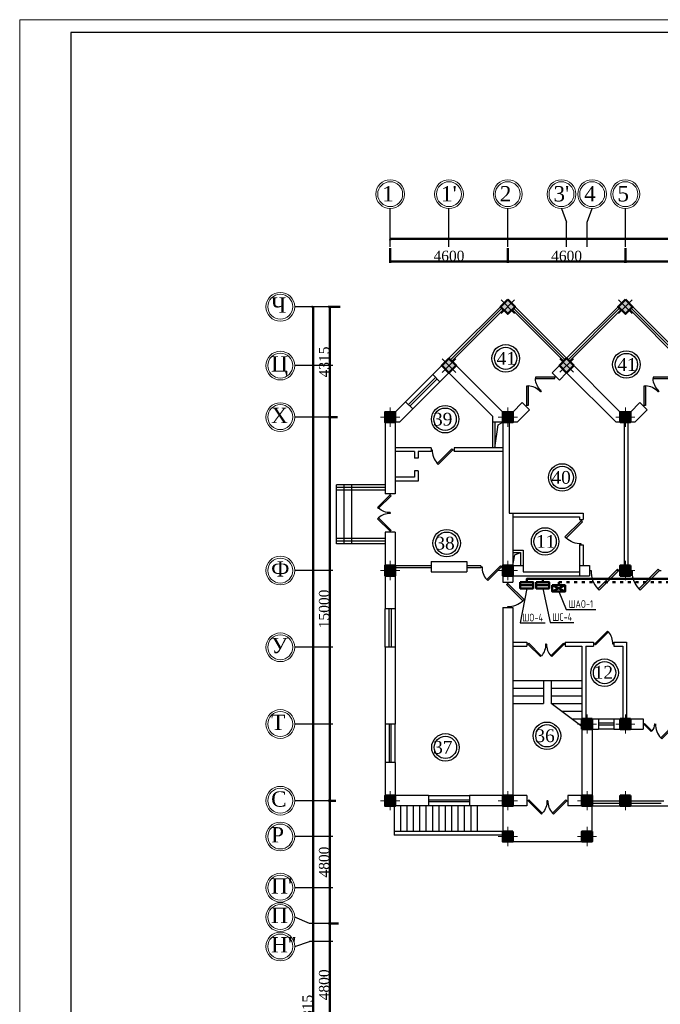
# Model space of a CAD drawing. Header units: millimetres. Extents: x 42471 to 951304, y -405702 to -322821.
# Tile 6 of 37: x 114830 to 139891, y -361323 to -322821. Entities that reach past the tile are written whole.
import ezdxf
from ezdxf import colors
from ezdxf.entities.mleader import LeaderData, LeaderLine
from ezdxf.math import Vec2, Vec3

# ---------------------------------------------------------------- set-up
doc = ezdxf.new("R2010")
doc.units = ezdxf.units.MM
doc.linetypes.add('ACAD_ISO03W100', pattern=[30, 12, -18])
for name, color, linetype in [('kolonn', 7, 'Continuous'), ('os', 3, 'Continuous'), ('ТС ГММ', 7, 'Continuous')]:
    doc.layers.add(name, color=color, linetype=linetype)
doc.layers.add('ЭМ', color=240, linetype='Continuous', lineweight=20)
doc.layers.add('ЭО', color=2, linetype='Continuous', lineweight=40)
doc.styles.add('SPDS', font='spds.shx', dxfattribs={"width": 0.8, "height": 250})
doc.styles.get("Standard").update_dxf_attribs({"font": 'times.ttf'})
doc.dimstyles.new('ISO-25', dxfattribs={"dimtxt": 350, "dimasz": 100, "dimexe": 50, "dimexo": 50, "dimgap": 10, "dimtad": 1, "dimdec": 0, "dimtxsty": 'Standard', "dimblk": 'ARCHTICK', "dimcen": 20, "dimclrd": 1, "dimclre": 1, "dimadec": 0, "dimazin": 0, "dimtfac": 1, "dimtdec": 0, "dimtmove": 0, "dimatfit": 3, "dimldrblk": 'ARCHTICK', "dimfxl": 1, "dimarcsym": 0})

# ---------------------------------------------------------------- blocks, each defined once
blk = doc.blocks.new('jfgjhsdf')
blk.add_hatch(color=1).paths.add_polyline_path([(-593, 731), (-637, 687), (0, 50), (44, 94)])
at = {"color": 1}
for p, q in [((0, 1000), (0, 950)), ((0, 50), (0, 0))]:
    blk.add_line(p, q, dxfattribs=at)
blk.add_lwpolyline([(0, 50), (-637, 687), (-593, 731), (44, 94), (0, 50)], dxfattribs=at)
blk.add_arc((-33, 130), 821, 87.662, 132.9147, dxfattribs=at)
blk = doc.blocks.new('ghsdd')
at = {"ltscale": 50}
h = blk.add_hatch(color=256, dxfattribs=at)
h.paths.add_polyline_path([(0, 200), (-200, 200), (-200, 0), (0, 0)])
h.paths.add_polyline_path([(200, 0), (200, 200), (0, 200), (0, 0)])
h.paths.add_polyline_path([(0, 0), (-200, 0), (-200, -200), (0, -200)])
h.paths.add_polyline_path([(0, 0), (0, -200), (200, -200), (200, 0)])
at = {"lineweight": 0}
for p, q in [((0, -374), (0, 374)), ((-374, 0), (374, 0))]:
    blk.add_line(p, q, dxfattribs=at)
at = {"lineweight": 50, "ltscale": 50}
blk.add_lwpolyline([(200, 200), (200, -200), (-200, -200), (-200, 200), (200, 200)], dxfattribs=at)
blk = doc.blocks.new('_None')
blk = doc.blocks.new('1231234431252433')
at = {"layer": 'ЭМ', "color": 0, "lineweight": 20, "ltscale": 0.5}
blk.add_lwpolyline([(287242, 187022), (413342, 187022), (413342, 269622), (287242, 269622)], close=True, dxfattribs=at)
at = {"layer": 'ЭМ', "color": 0, "lineweight": 30, "ltscale": 0.5}
blk.add_lwpolyline([(289242, 187522), (412842, 187522), (412842, 269122), (289242, 269122)], close=True, dxfattribs=at)
blk = doc.blocks.new('_ArchTick')
at = {"color": 0, "linetype": 'ByBlock', "const_width": 0.15}
blk.add_lwpolyline([(-0.5, -0.5), (0.5, 0.5)], dxfattribs=at)
blk = doc.blocks.new('*D1697')
at = {"color": 1, "lineweight": -2, "transparency": 16777216}
for p, q in [((139094, 55670), (138697, 55670)), ((138747, 50870), (138747, 55670)), ((139025, 50870), (138697, 50870))]:
    blk.add_line(p, q, dxfattribs=at)
at = {"layer": 'Defpoints', "color": 0, "lineweight": 50, "transparency": 16777216}
for p in [(138747, 55670), (139144, 55670), (139075, 50870)]:
    blk.add_point(p, dxfattribs=at)
at = {"color": 1, "lineweight": -2, "transparency": 16777216, "xscale": 100, "yscale": 100, "zscale": 100}
for p, rotation in [((138747, 55670), 90), ((138747, 50870), 270)]:
    blk.add_blockref('_ArchTick', p, dxfattribs=dict(at, rotation=rotation))
at = {"color": 0, "transparency": 16777216, "insert": (138527, 53270), "char_height": 400, "attachment_point": 5, "rotation": 90}
blk.add_mtext('4800', dxfattribs=at)
blk = doc.blocks.new('*D1698')
at = {"color": 1, "lineweight": -2, "transparency": 16777216}
for p, q in [((138982, 60470), (138697, 60470)), ((138747, 55670), (138747, 60470)), ((139094, 55670), (138697, 55670))]:
    blk.add_line(p, q, dxfattribs=at)
at = {"layer": 'Defpoints', "color": 0, "lineweight": 50, "transparency": 16777216}
for p in [(138747, 60470), (139032, 60470), (139144, 55670)]:
    blk.add_point(p, dxfattribs=at)
at = {"color": 1, "lineweight": -2, "transparency": 16777216, "xscale": 100, "yscale": 100, "zscale": 100}
for p, rotation in [((138747, 60470), 90), ((138747, 55670), 270)]:
    blk.add_blockref('_ArchTick', p, dxfattribs=dict(at, rotation=rotation))
at = {"color": 0, "transparency": 16777216, "insert": (138527, 58070), "char_height": 400, "attachment_point": 5, "rotation": 90}
blk.add_mtext('4800', dxfattribs=at)
blk = doc.blocks.new('*D1736')
at = {"color": 1, "lineweight": -2, "transparency": 16777216}
for p, q in [((139048, 75470), (138697, 75470)), ((138747, 60470), (138747, 75470)), ((138982, 60470), (138697, 60470))]:
    blk.add_line(p, q, dxfattribs=at)
at = {"layer": 'Defpoints', "color": 0, "lineweight": 50, "transparency": 16777216}
for p in [(138747, 75470), (139098, 75470), (139032, 60470)]:
    blk.add_point(p, dxfattribs=at)
at = {"color": 1, "lineweight": -2, "transparency": 16777216, "xscale": 100, "yscale": 100, "zscale": 100}
for p, rotation in [((138747, 75470), 90), ((138747, 60470), 270)]:
    blk.add_blockref('_ArchTick', p, dxfattribs=dict(at, rotation=rotation))
at = {"color": 0, "transparency": 16777216, "insert": (138527, 67970), "char_height": 400, "attachment_point": 5, "rotation": 90}
blk.add_mtext('15000', dxfattribs=at)
blk = doc.blocks.new('*D1737')
at = {"color": 1, "lineweight": -2, "transparency": 16777216}
for p, q in [((139152, 79785), (138697, 79785)), ((138747, 75470), (138747, 79785)), ((139048, 75470), (138697, 75470))]:
    blk.add_line(p, q, dxfattribs=at)
at = {"layer": 'Defpoints', "color": 0, "lineweight": 50, "transparency": 16777216}
for p in [(138747, 79785), (139202, 79785), (139098, 75470)]:
    blk.add_point(p, dxfattribs=at)
at = {"color": 1, "lineweight": -2, "transparency": 16777216, "xscale": 100, "yscale": 100, "zscale": 100}
for p, rotation in [((138747, 79785), 90), ((138747, 75470), 270)]:
    blk.add_blockref('_ArchTick', p, dxfattribs=dict(at, rotation=rotation))
at = {"color": 0, "transparency": 16777216, "insert": (138527, 77628), "char_height": 400, "attachment_point": 5, "rotation": 90}
blk.add_mtext('4315', dxfattribs=at)
blk = doc.blocks.new('*D1726')
at = {"color": 1, "lineweight": -2, "transparency": 16777216}
for p, q in [((150311, 82077), (150311, 81504)), ((154911, 82077), (154911, 81504)), ((154911, 81554), (150311, 81554))]:
    blk.add_line(p, q, dxfattribs=at)
at = {"layer": 'Defpoints', "color": 0, "lineweight": 50, "transparency": 16777216}
for p in [(150311, 82127), (154911, 82127), (150311, 81554)]:
    blk.add_point(p, dxfattribs=at)
at = {"color": 1, "lineweight": -2, "transparency": 16777216, "xscale": 100, "yscale": 100, "zscale": 100, "rotation": 180}
blk.add_blockref('_ArchTick', (150311, 81554), dxfattribs=at)
at = {"color": 1, "lineweight": -2, "transparency": 16777216, "xscale": 100, "yscale": 100, "zscale": 100}
blk.add_blockref('_ArchTick', (154911, 81554), dxfattribs=at)
at = {"color": 0, "transparency": 16777216, "insert": (152611, 81774), "char_height": 400, "attachment_point": 5}
blk.add_mtext('4600', dxfattribs=at)
blk = doc.blocks.new('*D1727')
at = {"color": 1, "lineweight": -2, "transparency": 16777216}
for p, q in [((145711, 82077), (145711, 81504)), ((150311, 82077), (150311, 81504)), ((150311, 81554), (145711, 81554))]:
    blk.add_line(p, q, dxfattribs=at)
at = {"layer": 'Defpoints', "color": 0, "lineweight": 50, "transparency": 16777216}
for p in [(145711, 82127), (150311, 82127), (145711, 81554)]:
    blk.add_point(p, dxfattribs=at)
at = {"color": 1, "lineweight": -2, "transparency": 16777216, "xscale": 100, "yscale": 100, "zscale": 100, "rotation": 180}
blk.add_blockref('_ArchTick', (145711, 81554), dxfattribs=at)
at = {"color": 1, "lineweight": -2, "transparency": 16777216, "xscale": 100, "yscale": 100, "zscale": 100}
blk.add_blockref('_ArchTick', (150311, 81554), dxfattribs=at)
at = {"color": 0, "transparency": 16777216, "insert": (148011, 81774), "char_height": 400, "attachment_point": 5}
blk.add_mtext('4600', dxfattribs=at)
blk = doc.blocks.new('*D1728')
at = {"color": 1, "lineweight": -2, "transparency": 16777216}
for p, q in [((141111, 82077), (141111, 81504)), ((145711, 82077), (145711, 81504)), ((145711, 81554), (141111, 81554))]:
    blk.add_line(p, q, dxfattribs=at)
at = {"layer": 'Defpoints', "color": 0, "lineweight": 50, "transparency": 16777216}
for p in [(141111, 82127), (145711, 82127), (141111, 81554)]:
    blk.add_point(p, dxfattribs=at)
at = {"color": 1, "lineweight": -2, "transparency": 16777216, "xscale": 100, "yscale": 100, "zscale": 100, "rotation": 180}
blk.add_blockref('_ArchTick', (141111, 81554), dxfattribs=at)
at = {"color": 1, "lineweight": -2, "transparency": 16777216, "xscale": 100, "yscale": 100, "zscale": 100}
blk.add_blockref('_ArchTick', (145711, 81554), dxfattribs=at)
at = {"color": 0, "transparency": 16777216, "insert": (143411, 81774), "char_height": 400, "attachment_point": 5}
blk.add_mtext('4600', dxfattribs=at)
blk = doc.blocks.new('*D1729')
at = {"color": 1, "lineweight": -2, "transparency": 16777216}
for p, q in [((141111, 82440), (228311, 82440)), ((141111, 82413), (141111, 82390)), ((228311, 82413), (228311, 82390))]:
    blk.add_line(p, q, dxfattribs=at)
at = {"layer": 'Defpoints', "color": 0, "lineweight": 50, "transparency": 16777216}
for p in [(141111, 82463), (228311, 82463), (228311, 82440)]:
    blk.add_point(p, dxfattribs=at)
at = {"color": 1, "lineweight": -2, "transparency": 16777216, "xscale": 100, "yscale": 100, "zscale": 100, "rotation": 180}
blk.add_blockref('_ArchTick', (141111, 82440), dxfattribs=at)
at = {"color": 1, "lineweight": -2, "transparency": 16777216, "xscale": 100, "yscale": 100, "zscale": 100}
blk.add_blockref('_ArchTick', (228311, 82440), dxfattribs=at)
at = {"color": 0, "transparency": 16777216, "insert": (184711, 82663), "char_height": 400, "attachment_point": 5}
blk.add_mtext('87200', dxfattribs=at)
blk = doc.blocks.new('*D1730')
at = {"color": 1, "lineweight": -2, "transparency": 16777216}
for p, q in [((138068, 79785), (138048, 79785)), ((138098, 79785), (138098, 24470)), ((138219, 24470), (138048, 24470))]:
    blk.add_line(p, q, dxfattribs=at)
at = {"layer": 'Defpoints', "color": 0, "lineweight": 50, "transparency": 16777216}
for p in [(138118, 79785), (138098, 24470), (138269, 24470)]:
    blk.add_point(p, dxfattribs=at)
at = {"color": 1, "lineweight": -2, "transparency": 16777216, "xscale": 100, "yscale": 100, "zscale": 100}
for p, rotation in [((138098, 79785), 90), ((138098, 24470), 270)]:
    blk.add_blockref('_ArchTick', p, dxfattribs=dict(at, rotation=rotation))
at = {"color": 0, "transparency": 16777216, "insert": (137878, 52128), "char_height": 400, "attachment_point": 5, "rotation": 90}
blk.add_mtext('55315', dxfattribs=at)
blk = doc.blocks.new('312453246243562654123')
at = {"layer": 'os', "color": 0}
for p, q in [((141110.9, 82126.6), (141110.9, 83626.6)), ((143410.9, 82126.6), (143410.9, 83626.6)), ((145710.9, 82126.6), (145710.9, 83626.6)), ((150310.9, 82126.6), (150310.9, 83626.6)), ((148010.9, 82126.6), (148010.9, 83096.5)), ((148810.9, 82126.6), (148810.9, 83096.5)), ((138861, 79785.4), (137375.1, 79785.4)), ((138861, 77485.4), (137375.1, 77485.4)), ((138861, 75470.4), (137375.1, 75470.4)), ((138861, 69470.4), (137375.1, 69470.4)), ((138861, 66470.4), (137375.1, 66470.4)), ((138861, 63470.4), (137375.1, 63470.4)), ((138861, 60470.4), (137375.1, 60470.4)), ((138861, 59070.4), (137375.1, 59070.4)), ((138861, 57070.4), (137375.1, 57070.4)), ((138861, 55670.4), (137952.2, 55670.4)), ((138861, 54970.4), (137952.2, 54970.4))]:
    blk.add_line(p, q, dxfattribs=at)
for points in [[(147810.9, 83626.6), (148010.9, 83096.5)], [(148810.9, 83096.5), (149010.9, 83626.6)], [(137952.2, 55670.4), (137375.1, 55920.4)], [(137375.1, 54770.4), (137952.2, 54970.4)]]:
    blk.add_lwpolyline(points, dxfattribs=at)
at = {"layer": 'os', "color": 0, "lineweight": 0}
for centre, radius in [((141110.9, 84189.1), 562.5), ((143410.9, 84189.1), 562.5), ((145710.9, 84189.1), 562.5), ((147810.9, 84189.1), 562.5), ((149010.9, 84189.1), 562.5), ((150310.9, 84189.1), 562.5), ((141110.9, 84189.1), 487.5), ((143410.9, 84189.1), 487.5), ((145710.9, 84189.1), 487.5), ((147810.9, 84189.1), 487.5), ((149010.9, 84189.1), 487.5), ((150310.9, 84189.1), 487.5), ((136812.6, 79785.4), 562.5), ((136812.6, 79785.4), 487.5), ((136812.6, 77485.4), 562.5), ((136812.6, 77485.4), 487.5), ((136812.6, 75470.4), 562.5), ((136812.6, 75470.4), 487.5), ((136812.6, 69470.4), 562.5), ((136812.6, 69470.4), 487.5), ((136812.6, 66470.4), 562.5), ((136812.6, 66470.4), 487.5), ((136812.6, 63470.4), 562.5), ((136812.6, 63470.4), 487.5), ((136812.6, 60470.4), 562.5), ((136812.6, 60470.4), 487.5), ((136812.6, 59070.4), 562.5), ((136812.6, 59070.4), 487.5), ((136812.6, 57070.4), 562.5), ((136812.6, 57070.4), 487.5), ((136812.6, 55920.4), 562.5), ((136812.6, 55920.4), 487.5), ((136812.6, 54770.4), 562.5), ((136812.6, 54770.4), 487.5)]:
    blk.add_circle(centre, radius, dxfattribs=at)
at = {"ltscale": 50}
for s, p in [('1', (140798.4, 83905.5)), ("1'", (143098.4, 83905.5)), ('2', (145398.4, 83905.5)), ("3'", (147498.4, 83905.5)), ('4', (148698.4, 83905.5)), ('5', (149998.4, 83905.5)), ('Ч', (136454.5, 79551.8)), ('Ц', (136454.5, 77251.8)), ('Х', (136454.5, 75236.8)), ('Ф', (136454.5, 69236.8)), ('У', (136454.5, 66236.8)), ('Т', (136454.5, 63236.8)), ('С', (136454.5, 60236.8)), ('Р', (136454.5, 58836.8)), ("П'", (136454.5, 56836.8)), ('П', (136454.5, 55686.8)), ("Н''", (136454.5, 54536.8))]:
    blk.add_text(s, height=600, dxfattribs=at).set_placement(p)
dim = blk.add_linear_dim(base=(228310.9, 82440.5), p1=(141110.9, 82463.3), p2=(228310.9, 82463.3), dimstyle='ISO-25')
dim.commit()
dim.dimension.update_dxf_attribs({"geometry": '*D1729', "text_midpoint": (184710.9, 82663.1)})
for base, p1, p2, picture, middle in [((141110.9, 81554.1), (145710.9, 82126.6), (141110.9, 82126.6), '*D1728', (143410.9, 81774.1)), ((145710.9, 81554.1), (150310.9, 82126.6), (145710.9, 82126.6), '*D1727', (148010.9, 81774.1)), ((150310.9, 81554.1), (154910.9, 82126.6), (150310.9, 82126.6), '*D1726', (152610.9, 81774.1))]:
    dim = blk.add_linear_dim(base=base, p1=p1, p2=p2, dimstyle='ISO-25', override={"dimtmove": 1})
    dim.commit()
    dim.dimension.update_dxf_attribs({"geometry": picture, "text_midpoint": middle})
dim = blk.add_linear_dim(base=(138098.1, 24470.4), p1=(138118, 79785.4), p2=(138269.5, 24470.4), angle=90, dimstyle='ISO-25')
dim.commit()
dim.dimension.update_dxf_attribs({"geometry": '*D1730', "text_midpoint": (137878.1, 52127.9)})
for base, p1, p2, picture, middle in [((138747.3, 79785.4), (139097.6, 75470.4), (139202.4, 79785.4), '*D1737', (138527.3, 77627.9)), ((138747.3, 75470.4), (139032.1, 60470.4), (139097.6, 75470.4), '*D1736', (138527.3, 67970.4)), ((138747.3, 60470.4), (139144.3, 55670.4), (139032.1, 60470.4), '*D1698', (138527.3, 58070.4)), ((138747.3, 55670.4), (139074.9, 50870.4), (139144.3, 55670.4), '*D1697', (138527.3, 53270.4))]:
    dim = blk.add_linear_dim(base=base, p1=p1, p2=p2, angle=90, dimstyle='ISO-25', override={"dimtmove": 1})
    dim.commit()
    dim.dimension.update_dxf_attribs({"geometry": picture, "text_midpoint": middle})

msp = doc.modelspace()

# ---------------------------------------------------------------- hatches: boundary and pattern name
at = {"lineweight": 50}
h = msp.add_hatch(color=1, dxfattribs=at)
h.dxf.hatch_style = 1
h.paths.add_polyline_path([(134413.028, -344937.306), (134413.028, -344812.306), (134771.554, -344812.306), (134771.554, -344937.306)])
h.paths.add_polyline_path([(134771.554, -344937.306), (134771.554, -344812.306), (134913.028, -344812.306), (134913.028, -344937.306)])
h = msp.add_hatch(color=1, dxfattribs=at)
h.dxf.hatch_style = 1
h.paths.add_polyline_path([(135038.747, -344937.306), (135038.747, -344812.306), (135397.274, -344812.306), (135397.274, -344937.306)])
h.paths.add_polyline_path([(135397.274, -344937.306), (135397.274, -344812.306), (135538.747, -344812.306), (135538.747, -344937.306)])

# ---------------------------------------------------------------- linework, layer by layer
for p, q in [((131623.907, -336062.306), (133923.907, -333762.306)), ((136223.907, -336062.306), (133923.907, -333762.306)), ((136223.907, -336062.306), (138523.907, -333762.306)), ((140823.907, -336062.306), (138523.907, -333762.306)), ((129123.907, -341012.306), (127223.907, -341012.306)), ((127223.907, -343312.306), (127223.907, -341012.306)), ((127523.907, -343312.306), (127523.907, -341012.306)), ((127823.907, -343312.306), (127823.907, -341012.306)), ((129123.907, -343312.306), (127223.907, -343312.306)), ((134123.907, -348662.306), (136823.907, -348662.306)), ((135323.907, -348662.306), (135323.907, -349562.306)), ((135623.907, -348662.306), (135623.907, -349562.306)), ((134123.907, -348962.306), (135323.907, -348962.306)), ((135623.907, -348962.306), (136823.907, -348962.306)), ((134123.907, -349262.306), (135323.907, -349262.306)), ((134123.907, -349562.306), (135323.907, -349562.306)), ((135623.907, -349262.306), (136823.907, -349262.306)), ((135623.907, -349562.306), (136823.907, -349562.306)), ((136823.907, -350462.306), (135623.907, -349562.306)), ((136023.907, -349862.306), (136823.907, -349862.306)), ((136423.907, -350162.306), (136823.907, -350162.306)), ((133723.907, -354562.306), (129473.907, -354562.306)), ((133723.907, -354712.306), (129473.907, -354712.306))]:
    msp.add_line(p, q)
at = {"color": 1}
for p, q in [((131680.476, -336118.875), (133697.633, -334101.718)), ((131737.044, -336175.444), (133754.202, -334158.286)), ((136110.77, -336175.444), (134093.613, -334158.286)), ((136167.339, -336118.875), (134150.182, -334101.718)), ((136280.476, -336118.875), (138297.633, -334101.718)), ((136337.044, -336175.444), (138354.202, -334158.286)), ((140710.77, -336175.444), (138693.613, -334158.286)), ((140767.339, -336118.875), (138750.182, -334101.718)), ((129926.851, -337759.363), (130987.511, -336698.703)), ((130039.988, -337872.5), (131100.648, -336811.84)), ((131157.217, -336868.408), (130096.557, -337929.068)), ((131270.354, -336981.545), (130209.694, -338042.205)), ((129123.907, -341112.306), (127223.907, -341112.306)), ((129123.907, -341212.306), (127223.907, -341212.306)), ((129123.907, -343112.306), (127223.907, -343112.306)), ((129123.907, -343212.306), (127223.907, -343212.306)), ((130923.907, -344172.306), (129523.907, -344172.306)), ((132873.907, -344172.306), (132323.907, -344172.306)), ((132873.907, -344172.306), (132873.907, -344252.306)), ((130923.907, -344252.306), (129523.907, -344252.306)), ((132873.907, -344252.306), (132323.907, -344252.306)), ((129123.907, -347362.306), (129123.907, -345862.306)), ((129283.907, -347362.306), (129283.907, -345862.306)), ((129363.907, -345862.306), (129363.907, -347362.306)), ((129523.907, -345862.306), (129523.907, -347362.306)), ((129123.907, -350362.306), (129123.907, -351862.306)), ((129283.907, -350362.306), (129283.907, -351862.306)), ((129363.907, -351862.306), (129363.907, -350362.306)), ((129523.907, -351862.306), (129523.907, -350362.306)), ((137473.907, -350162.306), (138073.907, -350162.306)), ((137473.907, -350322.306), (138073.907, -350322.306)), ((138073.907, -350402.306), (137473.907, -350402.306)), ((138073.907, -350562.306), (137473.907, -350562.306)), ((130823.907, -353162.306), (132423.907, -353162.306)), ((130823.907, -353322.306), (132423.907, -353322.306)), ((132423.907, -353402.306), (130823.907, -353402.306)), ((137223.907, -353362.306), (140023.907, -353362.306)), ((132423.907, -353562.306), (130823.907, -353562.306)), ((137223.907, -353462.306), (139923.907, -353462.306))]:
    msp.add_line(p, q, dxfattribs=at)
at = {"lineweight": 30}
for p, q in [((130987.511, -336698.703), (131623.907, -336062.306)), ((133723.907, -338162.306), (131623.907, -336062.306)), ((135658.222, -336627.992), (136223.907, -336062.306)), ((138323.907, -338162.306), (136223.907, -336062.306)), ((131270.354, -336981.545), (130987.511, -336698.703)), ((131270.354, -336981.545), (131623.907, -336627.992)), ((133323.907, -338327.992), (131623.907, -336627.992)), ((135941.065, -336910.835), (135658.222, -336627.992)), ((135941.065, -336910.835), (136223.907, -336627.992)), ((138158.222, -338562.306), (136223.907, -336627.992)), ((129523.907, -338162.306), (129926.851, -337759.363)), ((129689.593, -338562.306), (130209.694, -338042.205)), ((130209.694, -338042.205), (129926.851, -337759.363)), ((134123.907, -338162.306), (134491.496, -337794.718)), ((134774.338, -338077.561), (134491.496, -337794.718)), ((138723.907, -338162.306), (139091.496, -337794.718)), ((139374.338, -338077.561), (139091.496, -337794.718)), ((129123.907, -338162.306), (129123.907, -341362.306)), ((129523.907, -338162.306), (129123.907, -338162.306)), ((133323.907, -338327.992), (133323.907, -339562.306)), ((134123.907, -338162.306), (133723.907, -338162.306)), ((134289.593, -338562.306), (134774.338, -338077.561)), ((138723.907, -338162.306), (138323.907, -338162.306)), ((138889.593, -338562.306), (139374.338, -338077.561)), ((129523.907, -338562.306), (129523.907, -341362.306)), ((129689.593, -338562.306), (129523.907, -338562.306)), ((134289.593, -338562.306), (133323.907, -338562.306)), ((133423.907, -338562.306), (133423.907, -339562.306)), ((133723.907, -338562.306), (133723.907, -344812.306)), ((133973.907, -338562.306), (133973.907, -342112.306)), ((138889.593, -338562.306), (138158.222, -338562.306)), ((138473.907, -338562.306), (138473.907, -344162.306)), ((138623.907, -338562.306), (138623.907, -344162.306)), ((130923.907, -339562.306), (129523.907, -339562.306)), ((130923.907, -339562.306), (130923.907, -339712.306)), ((133723.907, -339562.306), (131823.907, -339562.306)), ((131823.907, -339562.306), (131823.907, -339712.306)), ((130273.907, -339712.306), (129523.907, -339712.306)), ((130273.907, -339712.306), (130273.907, -339962.306)), ((130423.907, -339962.306), (130273.907, -339962.306)), ((130923.907, -339712.306), (130423.907, -339712.306)), ((130423.907, -339712.306), (130423.907, -339962.306)), ((133723.907, -339712.306), (131823.907, -339712.306)), ((130273.907, -340712.306), (129523.907, -340712.306)), ((130423.907, -340462.306), (130273.907, -340462.306)), ((130273.907, -340462.306), (130273.907, -340712.306)), ((130423.907, -340462.306), (130423.907, -340862.306)), ((130423.907, -340862.306), (129523.907, -340862.306)), ((129523.907, -341362.306), (129123.907, -341362.306)), ((133973.907, -342112.306), (136873.907, -342112.306)), ((134123.907, -342112.306), (134123.907, -344162.306)), ((134123.907, -342262.306), (136723.907, -342262.306)), ((136723.907, -342262.306), (136723.907, -342362.306)), ((136873.907, -342112.306), (136873.907, -342362.306)), ((136723.907, -342362.306), (136873.907, -342362.306)), ((129523.907, -342862.306), (129123.907, -342862.306)), ((129123.907, -342862.306), (129123.907, -345862.306)), ((129523.907, -342862.306), (129523.907, -345862.306)), ((136723.907, -343362.306), (136873.907, -343362.306)), ((136723.907, -343362.306), (136723.907, -344562.306)), ((136873.907, -343362.306), (136873.907, -344162.306)), ((134123.907, -343562.306), (134523.907, -343562.306)), ((134123.907, -343662.306), (134423.907, -343662.306)), ((134423.907, -343662.306), (134423.907, -344162.306)), ((134523.907, -343562.306), (134523.907, -344412.306)), ((130923.907, -344012.306), (132323.907, -344012.306)), ((130923.907, -344012.306), (130923.907, -344412.306)), ((132323.907, -344012.306), (132323.907, -344412.306)), ((134123.907, -344162.306), (134523.907, -344162.306)), ((136723.907, -344162.306), (137123.907, -344162.306)), ((137123.907, -344162.306), (137123.907, -344562.306)), ((138323.907, -344162.306), (138323.907, -344562.306)), ((138323.907, -344162.306), (138723.907, -344162.306)), ((138723.907, -344162.306), (138723.907, -344562.306)), ((130923.907, -344412.306), (132323.907, -344412.306)), ((134123.907, -344562.306), (137123.907, -344562.306)), ((134123.907, -344562.306), (134123.907, -344812.306)), ((134523.907, -344412.306), (136723.907, -344412.306)), ((138323.907, -344562.306), (138723.907, -344562.306)), ((133723.907, -344812.306), (134123.907, -344812.306)), ((129523.907, -345862.306), (129123.907, -345862.306)), ((133723.907, -345812.306), (134123.907, -345812.306)), ((133723.907, -345812.306), (133723.907, -353162.306)), ((134123.907, -345812.306), (134123.907, -353162.306)), ((134123.907, -347162.306), (134673.907, -347162.306)), ((134673.907, -347162.306), (134673.907, -347312.306)), ((136173.907, -347162.306), (136173.907, -347312.306)), ((136173.907, -347162.306), (137273.907, -347162.306)), ((137273.907, -347162.306), (137273.907, -347312.306)), ((138073.907, -347162.306), (138073.907, -347312.306)), ((138073.907, -347162.306), (138573.907, -347162.306)), ((138573.907, -347162.306), (138573.907, -350162.306)), ((129523.907, -347362.306), (129123.907, -347362.306)), ((129123.907, -347362.306), (129123.907, -350362.306)), ((129523.907, -347362.306), (129523.907, -350362.306)), ((134123.907, -347312.306), (134673.907, -347312.306)), ((136173.907, -347312.306), (136823.907, -347312.306)), ((136823.907, -347312.306), (136823.907, -353162.306)), ((136973.907, -347312.306), (136973.907, -350162.306)), ((136973.907, -347312.306), (137273.907, -347312.306)), ((138073.907, -347312.306), (138423.907, -347312.306)), ((138423.907, -347312.306), (138423.907, -350162.306)), ((129523.907, -350362.306), (129123.907, -350362.306)), ((136823.907, -350162.306), (137473.907, -350162.306)), ((137473.907, -350162.306), (137473.907, -350562.306)), ((138073.907, -350162.306), (138073.907, -350562.306)), ((138073.907, -350162.306), (139223.907, -350162.306)), ((139223.907, -350162.306), (139223.907, -350562.306)), ((137223.907, -350562.306), (137473.907, -350562.306)), ((137223.907, -350562.306), (137223.907, -353562.306)), ((138073.907, -350562.306), (139223.907, -350562.306)), ((129523.907, -351862.306), (129123.907, -351862.306)), ((129123.907, -351862.306), (129123.907, -353562.306)), ((129523.907, -351862.306), (129523.907, -353162.306)), ((130823.907, -353162.306), (129523.907, -353162.306)), ((130823.907, -353162.306), (130823.907, -353562.306)), ((133723.907, -353162.306), (132423.907, -353162.306)), ((132423.907, -353162.306), (132423.907, -353562.306)), ((134673.907, -353162.306), (134123.907, -353162.306)), ((134673.907, -353162.306), (134673.907, -353562.306)), ((136823.907, -353162.306), (136273.907, -353162.306)), ((136273.907, -353162.306), (136273.907, -353562.306)), ((130823.907, -353562.306), (129123.907, -353562.306)), ((134673.907, -353562.306), (132423.907, -353562.306)), ((137223.907, -353562.306), (136273.907, -353562.306))]:
    msp.add_line(p, q, dxfattribs=at)
for points in [[(134206.75, -334045.149), (133923.907, -333762.306), (133641.065, -334045.149), (133923.907, -334327.992)], [(138806.75, -334045.149), (138523.907, -333762.306), (138241.065, -334045.149), (138523.907, -334327.992)], [(138723.907, -353562.306), (138323.907, -353562.306), (138323.907, -353162.306), (138723.907, -353162.306)], [(134123.907, -354962.306), (133723.907, -354962.306), (133723.907, -354562.306), (134123.907, -354562.306)], [(137223.907, -354962.306), (136823.907, -354962.306), (136823.907, -354562.306), (137223.907, -354562.306)]]:
    msp.add_lwpolyline(points, close=True, dxfattribs=at)
for points in [[(133423.907, -339562.306), (133543.314, -338669.545), (133723.907, -338562.306)], [(134123.907, -344162.306), (134202.964, -343753.74), (134423.907, -343662.306)], [(129473.907, -353562.306), (129473.907, -354712.306)], [(129723.907, -353562.306), (129723.907, -354562.306)], [(129973.907, -353562.306), (129973.907, -354562.306)], [(130223.907, -353562.306), (130223.907, -354562.306)], [(130473.907, -353562.306), (130473.907, -354562.306)], [(130723.907, -353562.306), (130723.907, -354562.306)], [(130973.907, -353562.306), (130973.907, -354562.306)], [(131223.907, -353562.306), (131223.907, -354562.306)], [(131473.907, -353562.306), (131473.907, -354562.306)], [(131723.907, -353562.306), (131723.907, -354562.306)], [(131973.907, -353562.306), (131973.907, -354562.306)], [(132223.907, -353562.306), (132223.907, -354562.306)], [(132473.907, -353562.306), (132473.907, -354562.306)], [(132723.907, -353562.306), (132723.907, -354562.306)], [(133723.907, -353562.306), (133723.907, -354962.306), (137223.907, -354962.306), (137223.907, -353562.306)], [(137223.907, -353562.306), (161323.907, -353562.306), (161323.907, -357962.306), (160623.907, -357962.306), (160623.907, -363162.306), (161323.907, -363162.306), (161323.907, -370562.306)]]:
    msp.add_lwpolyline(points)
at = {"color": 1, "lineweight": 50}
for points in [[(134913.028, -344937.306), (134413.028, -344937.306)], [(167218.654, -350912.306), (167218.654, -351037.306), (168543.662, -351037.306), (168543.662, -350537.306), (171098.907, -350537.306), (171098.907, -350687.306), (171748.907, -350687.306), (171748.907, -350037.306), (170248.907, -350037.306), (170248.907, -347437.306), (166948.907, -347437.306), (166948.907, -344687.306), (134663.028, -344687.306), (134663.028, -344812.306)], [(135538.747, -344937.306), (135038.747, -344937.306)], [(135288.747, -344812.306), (135288.747, -344687.306)]]:
    msp.add_lwpolyline(points, dxfattribs=at)
at = {"color": 3, "lineweight": 50}
for points in [[(135665.747, -345187.306), (136165.747, -344937.306)], [(135665.747, -344937.306), (136165.747, -345187.306)]]:
    msp.add_lwpolyline(points, dxfattribs=at)
at = {"color": 3, "linetype": 'ACAD_ISO03W100', "lineweight": 50, "ltscale": 10}
msp.add_lwpolyline([(135915.747, -344937.306), (135915.747, -344812.306), (167073.907, -344812.306), (167073.907, -347312.306), (170373.907, -347312.306), (170373.907, -349912.306), (171873.907, -349912.306), (171873.907, -350812.306), (170973.907, -350812.306), (170973.907, -350662.306), (168668.662, -350662.306), (168668.662, -351162.306), (167835.476, -351162.306), (167835.476, -350912.306)], dxfattribs=at)
at = {"color": 1}
for centre, radius in [((133842.611, -336064.664), 537.019), ((133842.611, -336064.664), 437.019), ((138563.038, -336305.432), 537.019), ((138563.038, -336305.432), 437.019), ((131472.828, -338444.441), 537.019), ((131472.828, -338444.441), 437.019), ((136051.315, -340721.369), 537.019), ((136051.315, -340721.369), 437.019), ((131533.277, -343292.824), 537.019), ((131533.277, -343292.824), 437.019), ((135383.758, -343223.992), 537.019), ((135383.758, -343223.992), 437.019), ((137711.539, -348355.701), 537.019), ((137711.539, -348355.701), 437.019), ((135456.281, -350822.062), 537.019), ((131484.925, -351276.508), 537.019), ((135456.281, -350822.062), 437.019), ((131484.925, -351276.508), 437.019)]:
    msp.add_circle(centre, radius, dxfattribs=at)
at = {"layer": 'ЭО', "color": 1, "lineweight": 50}
for points in [[(134413.028, -344812.306), (134413.028, -345062.306), (134913.028, -345062.306), (134913.028, -344812.306)], [(135038.747, -344812.306), (135038.747, -345062.306), (135538.747, -345062.306), (135538.747, -344812.306)]]:
    msp.add_lwpolyline(points, close=True, dxfattribs=at)
at = {"layer": 'ЭО', "color": 3, "lineweight": 50}
msp.add_lwpolyline([(135665.747, -344937.306), (135665.747, -345187.306), (136165.747, -345187.306), (136165.747, -344937.306)], close=True, dxfattribs=at)

# ---------------------------------------------------------------- block references
at = {"lineweight": 50}
msp.add_blockref('1231234431252433', (-172411.212, -592443.46), dxfattribs=at)
at = {"color": 1, "lineweight": 50}
msp.add_blockref('312453246243562654123', (-11786.972, -413832.699), dxfattribs=at)
for p, xscale, yscale, zscale, rotation in [((135799.643, -336769.413), -0.8461538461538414, 0.8461538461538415, 0.8461538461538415, 134.9999999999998), ((140399.643, -336769.413), -0.8461538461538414, 0.8461538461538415, 0.8461538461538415, 134.9999999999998), ((134632.917, -337936.139), 0.8461538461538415, 0.8461538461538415, 0.8461538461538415, 314.9999999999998), ((139232.917, -337936.139), 0.8461538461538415, 0.8461538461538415, 0.8461538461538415, 314.9999999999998), ((131823.907, -339637.306), 0.9000000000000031, 0.9000000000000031, 0.9000000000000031, 90), ((129323.907, -341362.306), -0.7692307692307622, 0.7692307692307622, 0.7692307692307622, 180), ((133723.907, -344212.306), 0.8499999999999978, 0.8499999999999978, 0.8499999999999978, 90), ((138323.907, -344362.306), 1.199999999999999, 1.199999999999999, 1.199999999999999, 90), ((139923.907, -344362.306), 1.199999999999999, 1.199999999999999, 1.199999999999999, 90), ((137273.907, -347237.306), 0.7999999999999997, 0.7999999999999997, 0.7999999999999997, 270), ((134673.907, -347237.306), -0.7692307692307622, 0.7692307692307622, 0.7692307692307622, 270), ((136173.907, -347237.306), 0.7692307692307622, 0.7692307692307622, 0.7692307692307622, 90), ((139223.907, -350362.306), -0.4575789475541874, 0.4575789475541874, 0.4575789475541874, 270), ((140573.907, -350362.306), 0.9151578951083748, 0.9151578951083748, 0.9151578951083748, 90), ((134673.907, -353362.306), -0.8205128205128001, 0.8205128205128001, 0.8205128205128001, 270), ((136273.907, -353362.306), 0.8205128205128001, 0.8205128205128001, 0.8205128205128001, 90)]:
    msp.add_blockref('jfgjhsdf', p, dxfattribs=dict(xscale=xscale, yscale=yscale, zscale=zscale, rotation=rotation))
at = {"xscale": 0.7692307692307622, "yscale": 0.7692307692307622, "zscale": 0.7692307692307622}
msp.add_blockref('jfgjhsdf', (129323.907, -342862.306), dxfattribs=at)
at = {"xscale": -1, "rotation": 180}
msp.add_blockref('jfgjhsdf', (136798.907, -342362.306), dxfattribs=at)
at = {"rotation": 180}
msp.add_blockref('jfgjhsdf', (133923.907, -344812.306), dxfattribs=at)
at = {"layer": 'kolonn', "rotation": 45}
for p in [(133923.907, -334045.149), (138523.907, -334045.149), (131623.907, -336349.149), (136223.907, -336345.149)]:
    msp.add_blockref('ghsdd', p, dxfattribs=at)
at = {"layer": 'kolonn'}
for p in [(129323.907, -338362.306), (133923.907, -338362.306), (138523.907, -338362.306), (129323.907, -344362.306), (133923.907, -344362.306), (138523.907, -344362.306), (137023.907, -350362.306), (138523.907, -350362.306), (129323.907, -353362.306), (133923.907, -353362.306), (137023.907, -353362.306), (138523.907, -353362.306), (133923.907, -354762.306), (137023.907, -354762.306)]:
    msp.add_blockref('ghsdd', p, dxfattribs=at)

# ---------------------------------------------------------------- texts
at = {"color": 1}
for s, p in [('41', (133490.468, -336312.68)), ('41', (138210.895, -336553.448)), ('39', (130999.524, -338692.457)), ('40', (135633.528, -340969.385)), ('38', (131091.239, -343540.84)), ('11', (135031.616, -343472.008)), ('12', (137285.56, -348590.666)), ('36', (135005.33, -351070.078)), ('37', (131004.333, -351524.524))]:
    msp.add_text(s, height=500, dxfattribs=at).set_placement(p)

# ---------------------------------------------------------------- leaders
at = {"layer": 'ТС ГММ', "color": 7, "lineweight": 20, "ltscale": 0.5}
ml = msp.add_multileader_mtext('Standard', dxfattribs=at)
ml.set_content('{\\C1;ШO-4}', color=7, style='SPDS')
ml.set_leader_properties()
ml.set_arrow_properties(name='NONE')
ml.build(insert=Vec2(0, 0))
ml.multileader.update_dxf_attribs({"text_left_attachment_type": 6, "text_right_attachment_type": 6, "dogleg_length": 0.1, "arrow_head_size": 150})
ctx = ml.context
ctx.base_point, ctx.char_height, ctx.arrow_head_size, ctx.landing_gap_size, ctx.plane_origin = Vec3(134417.933, -346409.452), 300, 150, 100, Vec3(132629.235, -349048.091)
ctx.left_attachment, ctx.right_attachment, ctx.text_align_type = 6, 6, 2
notes = []
notes.append((ctx, [(0, (1, 1, 0), (134412.933, -346409.452), (1, 0), 5, [(0, [(134663.028, -345062.306)], 0, [])])]))
ctx.mtext.insert, ctx.mtext.width, ctx.mtext.alignment, ctx.mtext.flow_direction = Vec3(135297.933, -346049.452), 1941.26442, 3, 5
ml = msp.add_multileader_mtext('Standard', dxfattribs=at)
ml.set_content('{\\C1;ШC-4}', color=7, style='SPDS')
ml.set_leader_properties()
ml.set_arrow_properties(name='NONE')
ml.build(insert=Vec2(0, 0))
ml.multileader.update_dxf_attribs({"text_left_attachment_type": 6, "text_right_attachment_type": 6, "dogleg_length": 0.1, "arrow_head_size": 150})
ctx = ml.context
ctx.base_point, ctx.char_height, ctx.arrow_head_size, ctx.landing_gap_size, ctx.plane_origin = Vec3(135583.61, -346389.339), 300, 150, 100, Vec3(133254.955, -349048.091)
ctx.left_attachment, ctx.right_attachment, ctx.text_align_type = 6, 6, 2
notes.append((ctx, [(0, (1, 1, 0), (135578.61, -346389.339), (1, 0), 5, [(0, [(135288.747, -345062.306)], 0, [])])]))
ctx.mtext.insert, ctx.mtext.width, ctx.mtext.alignment, ctx.mtext.flow_direction = Vec3(136439.61, -346029.339), 1941.26442, 3, 5
ml = msp.add_multileader_mtext('Standard', dxfattribs=at)
ml.set_content('{\\C1;ШAO-1}', color=7, style='SPDS')
ml.set_leader_properties()
ml.set_arrow_properties(name='NONE')
ml.build(insert=Vec2(0, 0))
ml.multileader.update_dxf_attribs({"text_left_attachment_type": 6, "text_right_attachment_type": 6, "dogleg_length": 0.1, "arrow_head_size": 150})
ctx = ml.context
ctx.base_point, ctx.char_height, ctx.arrow_head_size, ctx.landing_gap_size, ctx.plane_origin = Vec3(136210.61, -345880.153), 300, 150, 100, Vec3(133881.955, -349173.091)
ctx.left_attachment, ctx.right_attachment, ctx.text_align_type = 6, 6, 2
notes.append((ctx, [(0, (1, 1, 0), (136205.61, -345880.153), (1, 0), 5, [(0, [(135915.747, -345187.306)], 0, [])])]))
ctx.mtext.insert, ctx.mtext.width, ctx.mtext.alignment, ctx.mtext.flow_direction = Vec3(137258.61, -345520.153), 1941.26442, 3, 5
for ctx, leaders in notes:
    for number, flags, end, landing, length, lines in leaders:
        leader = LeaderData()
        leader.index, (leader.has_last_leader_line, leader.has_dogleg_vector, leader.attachment_direction) = number, flags
        leader.last_leader_point, leader.dogleg_vector, leader.dogleg_length = Vec3(end), Vec3(landing), length
        for number, points, colour, breaks in lines:
            line = LeaderLine()
            line.index, line.vertices, line.color, line.breaks = number, Vec3.list(points), colors.encode_raw_color(colour), breaks
            leader.lines.append(line)
        ctx.leaders.append(leader)

doc.saveas('drawing.dxf')
